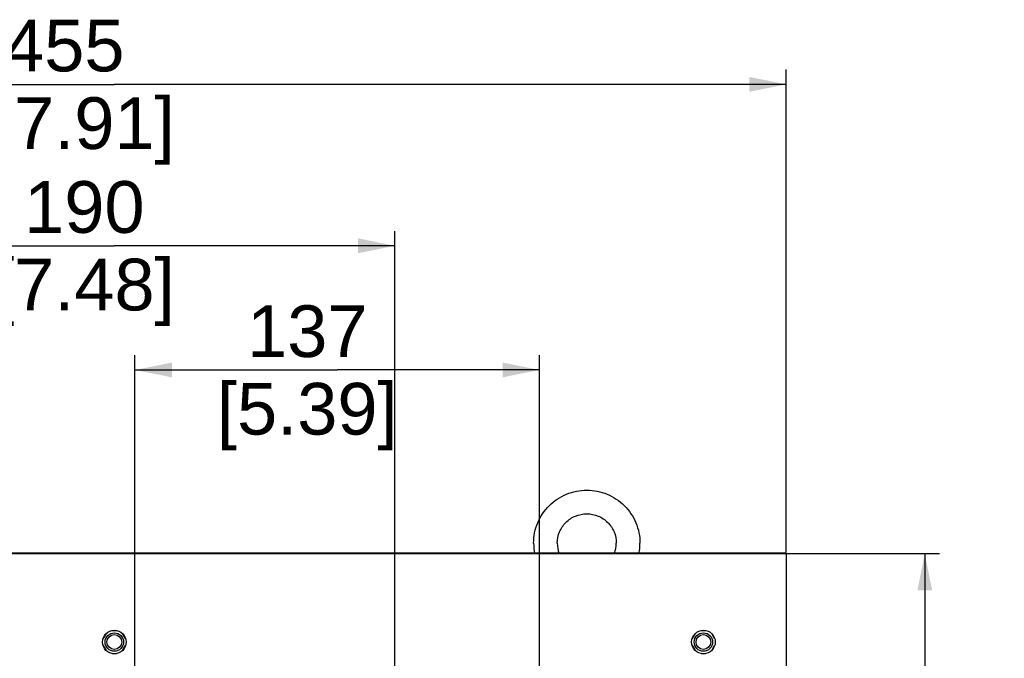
# Model space of a CAD drawing. Header units: millimetres. Extents: x 0 to 594, y 0 to 420.
# Tile 24 of 26: x 386 to 452, y 278 to 321. Entities that reach past the tile are written whole.
import ezdxf

# ---------------------------------------------------------------- set-up
doc = ezdxf.new("R2010")
doc.units = ezdxf.units.MM
doc.header["$LTSCALE"] = 32.67
doc.layers.get('0').update_dxf_attribs({"linetype": 'CONTINUOUS'})
doc.layers.add('02___PRT_ALL_AXES', color=7, linetype='CONTINUOUS')
doc.layers.add('02__ASM_ALL_AXES', color=7, linetype='CONTINUOUS')
doc.styles.get("Standard").update_dxf_attribs({"font": 'arial.ttf'})
doc.dimstyles.new('DIMSTYLE_1', dxfattribs={"dimtxt": 3.5, "dimasz": 2.5, "dimexe": 1, "dimexo": 0.0625, "dimgap": 0.875, "dimtad": 1, "dimdec": 1, "dimlfac": 5, "dimdsep": 46, "dimtxsty": 'STANDARD', "dimblk": '_FILLED', "dimblk1": '_FILLED', "dimblk2": '_FILLED', "dimcen": 0.09, "dimclrt": 5, "dimazin": 2, "dimtfac": 1, "dimtofl": 0, "dimtmove": 0, "dimatfit": 3, "dimldrblk": '_FILLED', "dimfxl": 1, "dimtolj": 1, "dimarcsym": 0})
doc.dimstyles.new('DIMSTYLE_3', dxfattribs={"dimtxt": 3.5, "dimasz": 2.5, "dimexe": 1, "dimexo": 0.0625, "dimgap": 0.875, "dimtad": 1, "dimlfac": 5, "dimdsep": 46, "dimtxsty": 'STANDARD', "dimblk": '_FILLED', "dimblk1": '_FILLED', "dimblk2": '_FILLED', "dimcen": 0.09, "dimclrt": 5, "dimazin": 2, "dimtfac": 1, "dimtofl": 0, "dimtmove": 0, "dimatfit": 3, "dimldrblk": '_FILLED', "dimfxl": 1, "dimtolj": 1, "dimarcsym": 0})

# ---------------------------------------------------------------- blocks, each defined once
blk = doc.blocks.new('_FILLED')
at = {"color": 0, "linetype": 'BYBLOCK'}
blk.add_solid([(0, 0), (-1, 0.2), (-1, -0.2)], dxfattribs=at)
blk = doc.blocks.new('*D15')
at = {"color": 2, "linetype": 'CONTINUOUS'}
for p, q in [((393.42, 219.193), (393.42, 298.549)), ((420.82, 219.193), (420.82, 298.549)), ((393.42, 297.549), (407.12, 297.549)), ((420.82, 297.549), (407.12, 297.549))]:
    blk.add_line(p, q, dxfattribs=at)
at = {"color": 2, "linetype": 'CONTINUOUS', "xscale": 2.5, "yscale": 2.5, "zscale": 2.5, "rotation": 180}
blk.add_blockref('_FILLED', (393.42, 297.549), dxfattribs=at)
at = {"color": 2, "linetype": 'CONTINUOUS', "xscale": 2.5, "yscale": 2.5, "zscale": 2.5}
blk.add_blockref('_FILLED', (420.82, 297.549), dxfattribs=at)
at = {"color": 5, "linetype": 'CONTINUOUS', "insert": (405.09, 301.924), "char_height": 3.5, "width": 12.21747, "attachment_point": 2, "line_spacing_factor": 0.9}
blk.add_mtext('137\\P[5.39]', dxfattribs=at)
blk = doc.blocks.new('*D16')
at = {"color": 2, "linetype": 'CONTINUOUS'}
for p, q in [((437.305, 285.129), (447.913, 285.129)), ((446.913, 285.129), (446.913, 252.129)), ((446.913, 219.13), (446.913, 252.129)), ((420.882, 219.13), (447.913, 219.13))]:
    blk.add_line(p, q, dxfattribs=at)
at = {"color": 2, "linetype": 'CONTINUOUS', "xscale": 2.5, "yscale": 2.5, "zscale": 2.5}
for p, rotation in [((446.913, 285.129), 90), ((446.913, 219.13), 270)]:
    blk.add_blockref('_FILLED', p, dxfattribs=dict(at, rotation=rotation))
at = {"color": 5, "linetype": 'CONTINUOUS', "insert": (442.538, 248.74), "char_height": 3.5, "width": 14.9368, "attachment_point": 2, "rotation": 90, "line_spacing_factor": 0.9}
blk.add_mtext('330\\P[12.99]', dxfattribs=at)
blk = doc.blocks.new('*D21')
at = {"color": 2, "linetype": 'CONTINUOUS'}
for p, q in [((346.52, 285.191), (346.52, 317.883)), ((437.52, 285.191), (437.52, 317.883)), ((346.52, 316.883), (392.02, 316.883)), ((437.52, 316.883), (392.02, 316.883))]:
    blk.add_line(p, q, dxfattribs=at)
at = {"color": 2, "linetype": 'CONTINUOUS', "xscale": 2.5, "yscale": 2.5, "zscale": 2.5, "rotation": 180}
blk.add_blockref('_FILLED', (346.52, 316.883), dxfattribs=at)
at = {"color": 2, "linetype": 'CONTINUOUS', "xscale": 2.5, "yscale": 2.5, "zscale": 2.5}
blk.add_blockref('_FILLED', (437.52, 316.883), dxfattribs=at)
at = {"color": 5, "linetype": 'CONTINUOUS', "insert": (388.63, 321.258), "char_height": 3.5, "width": 14.9368, "attachment_point": 2, "line_spacing_factor": 0.9}
blk.add_mtext('455\\P[17.91]', dxfattribs=at)
blk = doc.blocks.new('*D22')
at = {"color": 2, "linetype": 'CONTINUOUS'}
for p, q in [((373.02, 273.193), (373.02, 306.955)), ((411.02, 273.193), (411.02, 306.955)), ((373.02, 305.955), (392.02, 305.955)), ((411.02, 305.955), (392.02, 305.955))]:
    blk.add_line(p, q, dxfattribs=at)
at = {"color": 2, "linetype": 'CONTINUOUS', "xscale": 2.5, "yscale": 2.5, "zscale": 2.5, "rotation": 180}
blk.add_blockref('_FILLED', (373.02, 305.955), dxfattribs=at)
at = {"color": 2, "linetype": 'CONTINUOUS', "xscale": 2.5, "yscale": 2.5, "zscale": 2.5}
blk.add_blockref('_FILLED', (411.02, 305.955), dxfattribs=at)
at = {"color": 5, "linetype": 'CONTINUOUS', "insert": (389.99, 310.33), "char_height": 3.5, "width": 12.21747, "attachment_point": 2, "line_spacing_factor": 0.9}
blk.add_mtext('190\\P[7.48]', dxfattribs=at)

msp = doc.modelspace()

# ---------------------------------------------------------------- linework, layer by layer
at = {"color": 7, "linetype": 'CONTINUOUS'}
for p, q in [((346.5197, 285.1287), (437.5197, 285.1287)), ((437.5197, 285.1287), (437.5197, 58.1668)), ((391.4591, 279.6994), (391.2665, 279.3658)), ((392.1705, 279.9003), (391.8689, 279.9003)), ((392.7728, 279.3658), (392.5802, 279.6994)), ((431.3591, 279.6994), (431.1665, 279.3658)), ((432.0705, 279.9003), (431.7689, 279.9003)), ((432.6728, 279.3658), (432.4802, 279.6994)), ((391.2665, 278.8948), (391.4591, 278.5611)), ((392.5802, 278.5611), (392.7728, 278.8948)), ((431.1665, 278.8948), (431.3591, 278.5611)), ((432.4802, 278.5611), (432.6728, 278.8948)), ((391.8689, 278.3603), (392.1705, 278.3603)), ((431.7689, 278.3603), (432.0705, 278.3603))]:
    msp.add_line(p, q, dxfattribs=at)
for centre, radius in [((392.0197, 279.1303), 0.625), ((392.0197, 279.1303), 0.5), ((431.9197, 279.1303), 0.625), ((431.9197, 279.1303), 0.5)]:
    msp.add_circle(centre, radius, dxfattribs=at)
for centre, radius, start, end in [((424.0072, 285.8234), 3.5875, 180.013389, 191.191995), ((423.9998, 285.8227), 1.9801, 180.003933, 200.554809), ((424.0396, 285.8227), 1.9801, 339.445162, 359.996068), ((424.0322, 285.8234), 3.5875, 348.808, 359.986611)]:
    msp.add_arc(centre, radius, start, end, dxfattribs=at)
for points, knots in [([(420.4197, 285.8226), (420.4197, 286.0572), (420.4661, 286.5278), (420.6725, 287.2055), (421.0075, 287.8302), (421.4582, 288.3775), (422.0073, 288.8266), (422.6336, 289.1603), (423.3131, 289.3657), (424.0197, 289.435), (424.7262, 289.3657), (425.4057, 289.1603), (426.032, 288.8266), (426.5811, 288.3775), (427.0319, 287.8302), (427.3669, 287.2055), (427.5732, 286.5278), (427.6197, 286.0572), (427.6197, 285.8226)], [0, 0, 0, 0, 0.062431, 0.1248692, 0.1873293, 0.2498153, 0.3123293, 0.3748694, 0.4374293, 0.5000001, 0.5625708, 0.6251308, 0.6876708, 0.7501848, 0.8126707, 0.8751308, 0.937569, 1, 1, 1, 1]), ([(422.0197, 285.8226), (422.0197, 286.0811), (422.1238, 286.6044), (422.5686, 287.2656), (423.2343, 287.7084), (424.0197, 287.8637), (424.805, 287.7084), (425.4707, 287.2656), (425.9155, 286.6044), (426.0197, 286.0811), (426.0197, 285.8226)], [0, 0, 0, 0, 0.1245708, 0.2493945, 0.3745723, 0.4999999, 0.6254275, 0.7506054, 0.8754292, 1, 1, 1, 1])]:
    msp.add_open_spline(points, degree=3, knots=knots, dxfattribs=at)
at = {"layer": '02___PRT_ALL_AXES', "color": 7, "linetype": 'CONTINUOUS'}
for centre in [(392.0197, 279.1303), (431.9197, 279.1303)]:
    msp.add_circle(centre, 0.8, dxfattribs=at)
at = {"layer": '02__ASM_ALL_AXES', "color": 4, "linetype": 'CONTINUOUS'}
msp.add_line((346.5197, 285.1668), (437.5197, 285.1668), dxfattribs=at)

# ---------------------------------------------------------------- dimensions: what is measured, and where the dimension line sits
at = {"color": 2, "linetype": 'CONTINUOUS'}
for base, p1, p2, picture, middle in [((437.5197, 316.8833), (346.5197, 285.1287), (437.5197, 285.1287), '*D21', (392.0197, 316.8833)), ((411.0197, 305.9546), (373.0197, 273.1303), (411.0197, 273.1303), '*D22', (392.0197, 305.9546)), ((420.8197, 297.5493), (393.4197, 219.1303), (420.8197, 219.1303), '*D15', (407.1197, 297.5493))]:
    dim = msp.add_linear_dim(base=base, p1=p1, p2=p2, text='<>\\P[]', dimstyle='DIMSTYLE_3', dxfattribs=at)
    dim.commit()
    dim.dimension.update_dxf_attribs({"geometry": picture, "text_midpoint": middle, "dimtype": 160})
dim = msp.add_linear_dim(base=(446.9132, 219.1303), p1=(437.2421, 285.1287), p2=(420.8197, 219.1303), angle=270, text='<>\\P[]', dimstyle='DIMSTYLE_1', dxfattribs=at)
dim.commit()
dim.dimension.update_dxf_attribs({"geometry": '*D16', "text_midpoint": (446.9132, 252.1295), "dimtype": 160})

doc.saveas('drawing.dxf')
